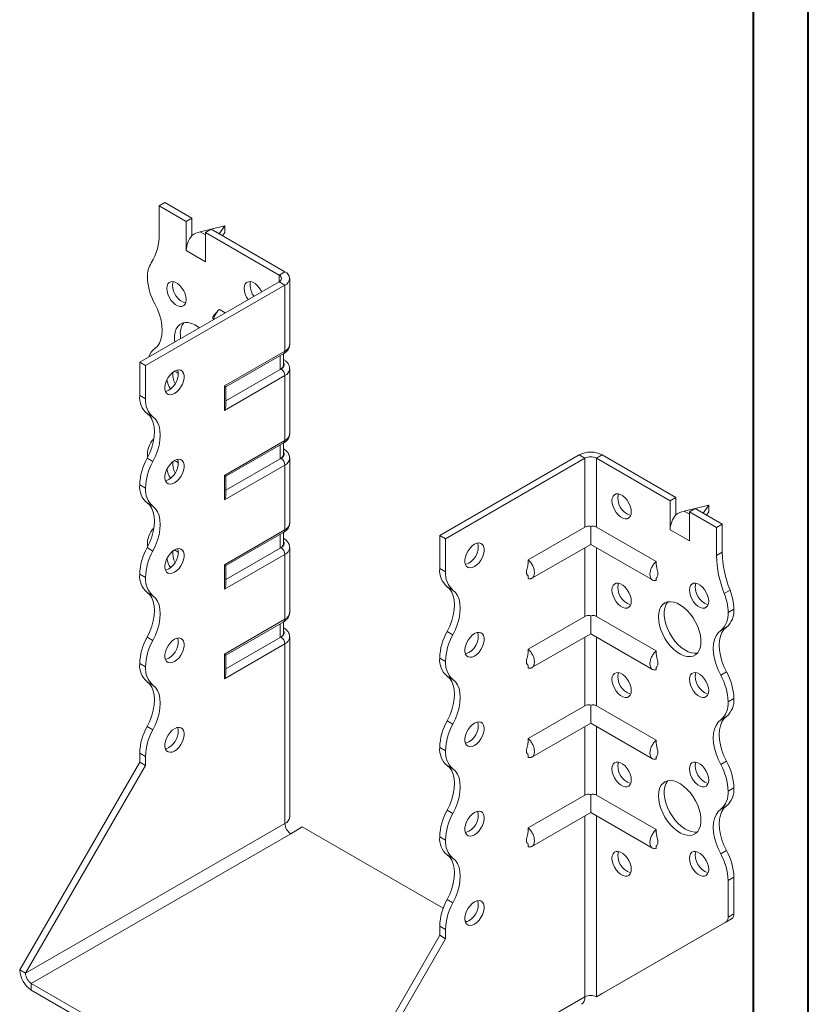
# Model space of a CAD drawing. Header units: millimetres. Extents: x 0 to 210, y 0 to 297.
# Tile 3 of 4: x 138 to 210, y 59 to 149. Entities that reach past the tile are written whole.
import ezdxf

# ---------------------------------------------------------------- set-up
doc = ezdxf.new("R2010")
doc.units = ezdxf.units.MM

msp = doc.modelspace()

# ---------------------------------------------------------------- linework, layer by layer
at = {"color": 7, "linetype": 'Continuous', "lineweight": 40}
for p, q in [((210.079, 0.215), (210.079, 297.215)), ((205.079, 5.215), (205.079, 292.215))]:
    msp.add_line(p, q, dxfattribs=at)
at = {"color": 7, "linetype": 'Continuous', "lineweight": 15}
for p, q in [((150.783, 131.712), (151.313, 132.018)), ((150.783, 131.712), (150.783, 129.148)), ((153.258, 130.283), (150.783, 131.712)), ((153.788, 130.589), (151.313, 132.018)), ((153.788, 130.589), (153.258, 130.283)), ((153.788, 128.996), (153.788, 130.589)), ((153.258, 127.629), (153.258, 130.283)), ((156.793, 129.875), (154.539, 129.339)), ((155.025, 129.263), (155.556, 129.569)), ((162.273, 125.691), (155.556, 129.569)), ((156.278, 129.152), (156.793, 129.875)), ((156.793, 129.875), (156.793, 129.262)), ((154.539, 129.339), (155.025, 129.058)), ((155.025, 126.609), (155.025, 129.263)), ((161.743, 125.385), (155.025, 129.263)), ((156.793, 129.262), (156.587, 128.973)), ((153.258, 127.629), (155.025, 126.609)), ((161.743, 125.385), (162.273, 125.691)), ((161.743, 125.385), (161.743, 124.772)), ((162.713, 119.057), (162.713, 125.079)), ((149.015, 117.425), (161.743, 124.772)), ((149.545, 117.119), (162.273, 124.466)), ((161.743, 124.772), (162.273, 124.466)), ((162.273, 118.444), (162.273, 124.466)), ((156.834, 121.938), (156.298, 122.247)), ((156.747, 115.254), (162.273, 118.444)), ((156.894, 115.17), (162.17, 118.215)), ((161.854, 116.773), (161.854, 118.033)), ((162.147, 117.181), (162.147, 118.202)), ((149.545, 117.119), (149.015, 117.425)), ((149.015, 114.383), (149.015, 117.425)), ((149.545, 114.077), (149.545, 117.119)), ((162.17, 117.652), (162.147, 117.666)), ((162.17, 117.652), (162.147, 117.663)), ((162.273, 116.199), (156.747, 113.009)), ((161.854, 116.773), (156.894, 113.91)), ((161.92, 116.811), (161.854, 116.773)), ((162.273, 110.279), (162.273, 116.199)), ((162.713, 110.891), (162.713, 116.811)), ((156.747, 113.009), (156.747, 115.254)), ((156.894, 113.501), (156.894, 115.17)), ((149.015, 114.383), (149.545, 114.077)), ((150.221, 112.426), (149.69, 112.732)), ((156.747, 107.089), (162.273, 110.279)), ((156.894, 107.004), (162.17, 110.05)), ((161.854, 108.608), (161.854, 109.867)), ((162.147, 109.016), (162.147, 110.037)), ((149.722, 108.849), (149.725, 108.714)), ((162.17, 109.487), (162.147, 109.5)), ((162.17, 109.487), (162.147, 109.498)), ((176.415, 101.607), (189.143, 108.954)), ((189.674, 108.648), (189.143, 108.954)), ((190.734, 108.648), (191.265, 108.954)), ((191.265, 108.954), (197.982, 105.077)), ((149.69, 108.649), (150.221, 108.343)), ((162.273, 108.033), (156.747, 104.843)), ((161.854, 108.608), (156.894, 105.744)), ((161.92, 108.646), (161.854, 108.608)), ((162.273, 102.113), (162.273, 108.033)), ((162.713, 102.726), (162.713, 108.646)), ((176.946, 101.301), (189.674, 108.648)), ((189.674, 108.648), (189.674, 102.368)), ((190.734, 102.368), (190.734, 108.648)), ((190.734, 108.648), (197.452, 104.77)), ((156.747, 104.843), (156.747, 107.089)), ((149.545, 105.911), (149.015, 106.218)), ((149.015, 106.217), (149.015, 106.218)), ((149.015, 106.217), (149.545, 105.911)), ((156.894, 105.336), (156.894, 107.004)), ((149.545, 105.911), (149.545, 105.911)), ((150.22, 104.26), (149.69, 104.566)), ((197.982, 105.077), (197.452, 104.77)), ((197.452, 102.117), (197.452, 104.77)), ((197.982, 103.484), (197.982, 105.077)), ((200.987, 104.362), (198.733, 103.826)), ((200.472, 103.639), (200.987, 104.362)), ((200.987, 104.362), (200.987, 103.75)), ((198.733, 103.826), (199.22, 103.546)), ((199.22, 103.75), (199.75, 104.056)), ((199.22, 101.096), (199.22, 103.75)), ((199.22, 103.75), (201.694, 102.321)), ((199.75, 104.056), (202.225, 102.627)), ((200.987, 103.75), (200.781, 103.461)), ((201.694, 102.321), (202.225, 102.627)), ((202.225, 102.627), (202.225, 100.063)), ((156.747, 98.923), (162.273, 102.113)), ((156.894, 98.839), (162.17, 101.885)), ((161.854, 100.442), (161.854, 101.702)), ((162.147, 100.85), (162.147, 101.871)), ((189.674, 102.368), (184.501, 99.382)), ((190.204, 102.422), (190.204, 100.785)), ((190.734, 102.368), (196.179, 99.225)), ((197.452, 102.117), (199.22, 101.096)), ((201.694, 102.321), (201.694, 99.757)), ((162.17, 101.321), (162.147, 101.335)), ((162.17, 101.321), (162.147, 101.333)), ((176.415, 101.607), (176.946, 101.301)), ((176.415, 98.565), (176.415, 101.607)), ((176.946, 98.259), (176.946, 101.301)), ((184.839, 97.687), (190.204, 100.785)), ((190.204, 100.785), (195.841, 97.53)), ((149.69, 100.483), (150.221, 100.177)), ((149.722, 100.683), (149.722, 100.544)), ((162.273, 99.868), (156.747, 96.678)), ((161.854, 100.442), (156.894, 97.579)), ((161.92, 100.48), (161.854, 100.442)), ((162.273, 93.948), (162.273, 99.868)), ((162.713, 94.56), (162.713, 100.48)), ((189.674, 100.478), (189.674, 94.202)), ((190.734, 94.202), (190.734, 100.478)), ((201.694, 99.757), (202.225, 100.063)), ((149.545, 97.746), (149.015, 98.052)), ((149.015, 98.052), (149.545, 97.746)), ((149.015, 98.052), (149.015, 98.052)), ((156.747, 96.678), (156.747, 98.923)), ((156.894, 97.171), (156.894, 98.839)), ((176.415, 98.565), (176.946, 98.259)), ((149.545, 97.746), (149.545, 97.746)), ((184.501, 97.874), (184.501, 97.654)), ((196.179, 97.712), (196.179, 97.496)), ((150.22, 96.095), (149.69, 96.401)), ((177.621, 96.608), (177.091, 96.914)), ((202.402, 96.294), (202.932, 96.6)), ((202.755, 94.564), (203.285, 94.87)), ((156.747, 90.758), (162.273, 93.948)), ((156.894, 90.673), (162.17, 93.719)), ((162.147, 92.685), (162.147, 93.706)), ((189.674, 94.202), (184.501, 91.216)), ((190.204, 94.257), (190.204, 92.619)), ((190.734, 94.202), (196.179, 91.059)), ((161.854, 92.277), (161.854, 93.537)), ((162.17, 93.156), (162.147, 93.169)), ((162.17, 93.156), (162.147, 93.167)), ((177.091, 92.831), (177.621, 92.525)), ((202.61, 93.219), (202.08, 92.913)), ((149.69, 92.318), (150.221, 92.012)), ((152.516, 92.169), (152.486, 92.222)), ((161.854, 92.277), (156.894, 89.413)), ((161.92, 92.315), (161.854, 92.277)), ((162.713, 75.882), (162.713, 92.315)), ((184.839, 89.522), (190.204, 92.619)), ((189.674, 92.313), (189.674, 86.037)), ((190.204, 92.619), (195.841, 89.365)), ((190.734, 86.037), (190.734, 92.313)), ((162.273, 91.703), (156.747, 88.512)), ((162.273, 75.27), (162.273, 91.703)), ((156.747, 88.512), (156.747, 90.758)), ((156.894, 89.005), (156.894, 90.673)), ((176.946, 90.093), (176.415, 90.4)), ((176.415, 90.399), (176.415, 90.4)), ((176.415, 90.399), (176.946, 90.093)), ((176.946, 90.093), (176.946, 90.093)), ((149.545, 89.581), (149.015, 89.887)), ((149.015, 89.886), (149.015, 89.887)), ((149.015, 89.886), (149.545, 89.58)), ((149.545, 89.58), (149.545, 89.581)), ((184.501, 89.708), (184.501, 89.488)), ((196.179, 89.546), (196.179, 89.331)), ((202.08, 88.829), (202.61, 89.136)), ((150.22, 87.929), (149.69, 88.236)), ((177.621, 88.442), (177.09, 88.749)), ((203.285, 86.705), (202.755, 86.399)), ((202.755, 86.399), (203.285, 86.705)), ((202.755, 86.399), (202.755, 86.399)), ((203.285, 86.705), (203.285, 86.705)), ((189.674, 86.037), (184.501, 83.051)), ((190.204, 86.091), (190.204, 84.454)), ((190.734, 86.037), (196.179, 82.894)), ((177.091, 84.665), (177.621, 84.359)), ((202.61, 85.053), (202.08, 84.747)), ((149.69, 84.152), (150.22, 83.846)), ((184.839, 81.357), (190.204, 84.454)), ((189.674, 84.148), (189.674, 77.872)), ((190.204, 84.454), (195.841, 81.199)), ((190.734, 77.872), (190.734, 84.148)), ((176.946, 81.928), (176.415, 82.234)), ((176.415, 82.234), (176.946, 81.928)), ((176.415, 82.234), (176.415, 82.234)), ((176.946, 81.928), (176.946, 81.928)), ((149.545, 81.416), (149.015, 81.722)), ((149.015, 80.885), (149.015, 81.722)), ((149.545, 80.578), (149.545, 81.416)), ((184.501, 81.543), (184.501, 81.323)), ((196.179, 81.381), (196.179, 81.166)), ((202.08, 80.664), (202.61, 80.971)), ((138.055, 61.901), (149.015, 80.885)), ((138.585, 61.595), (149.545, 80.578)), ((149.545, 80.578), (149.015, 80.885)), ((177.621, 80.277), (177.09, 80.583)), ((203.285, 78.539), (202.755, 78.233)), ((202.755, 78.233), (203.285, 78.539)), ((203.285, 78.539), (203.285, 78.539)), ((189.674, 77.872), (184.501, 74.886)), ((190.204, 77.926), (190.204, 76.288)), ((190.734, 77.872), (196.179, 74.728)), ((202.755, 78.233), (202.755, 78.233)), ((177.091, 76.5), (177.621, 76.194)), ((202.61, 76.888), (202.08, 76.582)), ((184.839, 73.191), (190.204, 76.288)), ((189.674, 75.982), (189.674, 59.452)), ((190.204, 76.288), (195.841, 73.034)), ((190.734, 59.452), (190.734, 75.982)), ((162.273, 75.27), (138.585, 61.595)), ((162.804, 74.351), (163.864, 74.963)), ((176.731, 67.535), (163.864, 74.963)), ((139.116, 60.676), (162.804, 74.351)), ((176.946, 73.763), (176.415, 74.069)), ((176.415, 74.068), (176.415, 74.069)), ((176.415, 74.068), (176.946, 73.762)), ((176.946, 73.762), (176.946, 73.763)), ((184.501, 73.378), (184.501, 73.157)), ((196.179, 73.215), (196.179, 73)), ((177.621, 72.112), (177.09, 72.418)), ((202.08, 72.499), (202.61, 72.805)), ((203.285, 70.375), (202.755, 70.069)), ((203.285, 70.375), (203.285, 67.038)), ((202.755, 70.069), (202.755, 66.732)), ((177.09, 68.334), (177.621, 68.028)), ((191.265, 59.758), (203.078, 66.58)), ((203.078, 66.58), (202.548, 66.274)), ((202.755, 66.732), (203.285, 67.038)), ((176.946, 65.598), (176.415, 65.904)), ((176.415, 65.067), (176.415, 65.904)), ((178.865, 66.304), (178.737, 66.378)), ((190.734, 59.452), (202.548, 66.274)), ((165.455, 46.083), (176.415, 65.067)), ((176.415, 65.067), (176.946, 64.76)), ((176.946, 64.76), (176.946, 65.598)), ((165.986, 45.777), (176.946, 64.76)), ((138.585, 61.595), (138.055, 61.901)), ((139.116, 60.676), (164.925, 45.777)), ((139.116, 60.676), (139.116, 60.064)), ((139.116, 60.064), (164.925, 45.164)), ((165.986, 45.777), (189.674, 59.452)), ((189.674, 59.452), (189.674, 59.452)), ((190.734, 59.452), (191.265, 59.758))]:
    msp.add_line(p, q, dxfattribs=at)
at = {"color": 7, "linetype": 'Continuous', "lineweight": 15, "flags": 128}
for points in [[(153.258, 123.138), (153.232, 123.398), (153.156, 123.671), (153.035, 123.944), (152.876, 124.199), (152.687, 124.422), (152.48, 124.6), (152.267, 124.723), (152.06, 124.784), (151.872, 124.779), (151.712, 124.707), (151.591, 124.575), (151.516, 124.388), (151.49, 124.159), (151.516, 123.9), (151.591, 123.626), (151.712, 123.354), (151.872, 123.099), (152.06, 122.875), (152.267, 122.697), (152.48, 122.574), (152.687, 122.513), (152.876, 122.519), (153.035, 122.59), (153.156, 122.723), (153.232, 122.909), (153.258, 123.138)], [(152.073, 124.782), (152.046, 124.695), (152.02, 124.465)], [(160.152, 123.854), (160.106, 123.944), (159.947, 124.199), (159.758, 124.423), (159.551, 124.601), (159.338, 124.724), (159.131, 124.785), (158.943, 124.779), (158.783, 124.708), (158.662, 124.575), (158.587, 124.389), (158.561, 124.16), (158.587, 123.9), (158.662, 123.627), (158.783, 123.354), (158.914, 123.139)], [(159.144, 124.783), (159.117, 124.695), (159.091, 124.466)], [(150.397, 118.665), (150.633, 118.883), (150.823, 119.163), (150.96, 119.501), (151.044, 119.888), (151.073, 120.317), (151.044, 120.779), (150.961, 121.263), (150.823, 121.76), (150.633, 122.258), (150.397, 122.748)], [(154.466, 120.572), (154.376, 120.639), (154.063, 120.834), (153.753, 120.97), (153.452, 121.043), (153.169, 121.051), (152.912, 120.995), (152.686, 120.875), (152.498, 120.694), (152.353, 120.458), (152.253, 120.173), (152.203, 119.845), (152.203, 119.484), (152.224, 119.277)], [(152.727, 119.974), (152.752, 119.599), (152.755, 119.584)], [(152.197, 116.608), (151.985, 116.456), (151.786, 116.254), (151.611, 116.013), (151.47, 115.747), (151.371, 115.472), (151.32, 115.204), (151.32, 114.958), (151.371, 114.748), (151.47, 114.588), (151.611, 114.485), (151.786, 114.446), (151.985, 114.474), (152.197, 114.567), (152.409, 114.718), (152.608, 114.921), (152.783, 115.162), (152.924, 115.427), (153.023, 115.702), (153.074, 115.971), (153.074, 116.217), (153.023, 116.426), (152.924, 116.587), (152.783, 116.69), (152.608, 116.728), (152.409, 116.7), (152.197, 116.608)], [(156.747, 115.254), (156.803, 115.222), (156.847, 115.197), (156.877, 115.179), (156.892, 115.171), (156.894, 115.17)], [(151.667, 114.873), (151.455, 114.78), (151.366, 114.76)], [(149.69, 112.732), (149.926, 112.514), (150.115, 112.234), (150.253, 111.896), (150.337, 111.509), (150.366, 111.08), (150.337, 110.618), (150.253, 110.134), (150.115, 109.637), (149.926, 109.139), (149.69, 108.649)], [(150.221, 108.343), (150.457, 108.833), (150.646, 109.331), (150.784, 109.828), (150.868, 110.312), (150.896, 110.774), (150.868, 111.203), (150.784, 111.59), (150.646, 111.928), (150.457, 112.208), (150.221, 112.426)], [(152.197, 108.443), (151.985, 108.291), (151.786, 108.089), (151.611, 107.848), (151.47, 107.582), (151.371, 107.307), (151.32, 107.038), (151.32, 106.792), (151.371, 106.583), (151.47, 106.422), (151.611, 106.32), (151.786, 106.281), (151.985, 106.309), (152.197, 106.401), (152.409, 106.553), (152.608, 106.755), (152.783, 106.996), (152.924, 107.262), (153.023, 107.537), (153.074, 107.805), (153.074, 108.051), (153.023, 108.261), (152.924, 108.422), (152.783, 108.524), (152.608, 108.563), (152.409, 108.535), (152.197, 108.443)], [(151.667, 106.707), (151.455, 106.615), (151.366, 106.595)], [(192.149, 104.77), (192.174, 104.999), (192.25, 105.186), (192.371, 105.318), (192.53, 105.389), (192.719, 105.395), (192.926, 105.334), (193.139, 105.211), (193.346, 105.033), (193.535, 104.81), (193.694, 104.555), (193.815, 104.282), (193.891, 104.008), (193.916, 103.749), (193.891, 103.52), (193.815, 103.333), (193.694, 103.201), (193.535, 103.13), (193.346, 103.124), (193.139, 103.185), (192.926, 103.308), (192.719, 103.486), (192.53, 103.709), (192.371, 103.965), (192.25, 104.237), (192.174, 104.511), (192.149, 104.77)], [(149.69, 104.566), (149.926, 104.349), (150.115, 104.069), (150.253, 103.731), (150.337, 103.344), (150.366, 102.915), (150.337, 102.453), (150.253, 101.969), (150.115, 101.472), (149.926, 100.973), (149.69, 100.483)], [(150.221, 100.177), (150.457, 100.667), (150.646, 101.166), (150.784, 101.663), (150.868, 102.147), (150.896, 102.609), (150.868, 103.038), (150.784, 103.425), (150.646, 103.763), (150.457, 104.043), (150.22, 104.26)], [(179.597, 100.79), (179.386, 100.638), (179.187, 100.436), (179.011, 100.195), (178.87, 99.929), (178.771, 99.654), (178.72, 99.386), (178.72, 99.14), (178.771, 98.93), (178.87, 98.77), (179.011, 98.667), (179.187, 98.629), (179.386, 98.656), (179.597, 98.749), (179.809, 98.9), (180.008, 99.103), (180.183, 99.344), (180.325, 99.61), (180.424, 99.885), (180.475, 100.153), (180.475, 100.399), (180.424, 100.608), (180.325, 100.769), (180.183, 100.872), (180.008, 100.91), (179.809, 100.883), (179.597, 100.79)], [(152.197, 100.277), (151.985, 100.125), (151.786, 99.923), (151.611, 99.682), (151.47, 99.416), (151.371, 99.141), (151.32, 98.873), (151.32, 98.627), (151.371, 98.417), (151.47, 98.257), (151.611, 98.154), (151.786, 98.116), (151.985, 98.143), (152.197, 98.236), (152.409, 98.388), (152.608, 98.59), (152.783, 98.831), (152.924, 99.097), (153.023, 99.372), (153.074, 99.64), (153.074, 99.886), (153.023, 100.096), (152.924, 100.256), (152.783, 100.359), (152.608, 100.397), (152.409, 100.37), (152.197, 100.277)], [(151.667, 98.542), (151.455, 98.45), (151.366, 98.429)], [(192.149, 96.604), (192.174, 96.834), (192.25, 97.02), (192.371, 97.153), (192.53, 97.224), (192.719, 97.23), (192.926, 97.169), (193.139, 97.046), (193.346, 96.868), (193.535, 96.644), (193.694, 96.389), (193.815, 96.117), (193.891, 95.843), (193.916, 95.584), (193.891, 95.355), (193.815, 95.168), (193.694, 95.035), (193.535, 94.964), (193.346, 94.959), (193.139, 95.019), (192.926, 95.142), (192.719, 95.321), (192.53, 95.544), (192.371, 95.799), (192.25, 96.072), (192.174, 96.345), (192.149, 96.604)], [(199.22, 96.605), (199.245, 96.835), (199.321, 97.021), (199.442, 97.154), (199.601, 97.225), (199.79, 97.23), (199.997, 97.17), (200.21, 97.047), (200.417, 96.868), (200.606, 96.645), (200.765, 96.39), (200.886, 96.117), (200.962, 95.844), (200.987, 95.585), (200.962, 95.355), (200.886, 95.169), (200.765, 95.036), (200.606, 94.965), (200.417, 94.96), (200.21, 95.02), (199.997, 95.143), (199.79, 95.321), (199.601, 95.545), (199.442, 95.8), (199.321, 96.072), (199.245, 96.346), (199.22, 96.605)], [(149.69, 96.401), (149.926, 96.184), (150.115, 95.903), (150.253, 95.566), (150.337, 95.179), (150.366, 94.749), (150.337, 94.288), (150.253, 93.803), (150.115, 93.307), (149.926, 92.808), (149.69, 92.318)], [(177.091, 92.831), (177.327, 93.321), (177.516, 93.819), (177.654, 94.316), (177.738, 94.801), (177.766, 95.262), (177.738, 95.691), (177.654, 96.079), (177.516, 96.416), (177.327, 96.696), (177.091, 96.914)], [(177.621, 92.525), (177.857, 93.015), (178.046, 93.513), (178.184, 94.01), (178.268, 94.494), (178.296, 94.956), (178.268, 95.385), (178.184, 95.772), (178.046, 96.11), (177.857, 96.39), (177.621, 96.608)], [(150.221, 92.012), (150.457, 92.502), (150.646, 93), (150.784, 93.497), (150.868, 93.982), (150.896, 94.443), (150.868, 94.872), (150.784, 95.26), (150.646, 95.597), (150.457, 95.878), (150.22, 96.095)], [(196.391, 94.155), (196.416, 94.501), (196.491, 94.809), (196.614, 95.07), (196.781, 95.279), (196.989, 95.43), (197.231, 95.518), (197.502, 95.543), (197.795, 95.502), (198.101, 95.397), (198.414, 95.231), (198.725, 95.008), (199.025, 94.734), (199.308, 94.416), (199.566, 94.062), (199.791, 93.681), (199.979, 93.284), (200.125, 92.88), (200.224, 92.48), (200.274, 92.094), (200.274, 91.733), (200.224, 91.405), (200.125, 91.12), (199.979, 90.884), (199.791, 90.703), (199.566, 90.583), (199.308, 90.527), (199.025, 90.535), (198.725, 90.608), (198.414, 90.744), (198.101, 90.939), (197.795, 91.188), (197.502, 91.485), (197.231, 91.822), (196.989, 92.191), (196.781, 92.581), (196.614, 92.983), (196.491, 93.386), (196.416, 93.781), (196.391, 94.155)], [(197.252, 95.523), (197.223, 95.488), (197.077, 95.252), (196.978, 94.966), (196.928, 94.638), (196.928, 94.277), (196.978, 93.891), (197.077, 93.491), (197.223, 93.087), (197.411, 92.69), (197.636, 92.309), (197.894, 91.955), (198.176, 91.637), (198.477, 91.363), (198.788, 91.14), (199.1, 90.974), (199.407, 90.87), (199.7, 90.829), (199.95, 90.849)], [(179.597, 92.625), (179.386, 92.473), (179.187, 92.271), (179.011, 92.03), (178.87, 91.764), (178.771, 91.489), (178.72, 91.22), (178.72, 90.974), (178.771, 90.765), (178.87, 90.604), (179.011, 90.502), (179.187, 90.463), (179.386, 90.491), (179.597, 90.583), (179.809, 90.735), (180.008, 90.937), (180.183, 91.178), (180.325, 91.444), (180.424, 91.719), (180.475, 91.987), (180.475, 92.234), (180.424, 92.443), (180.325, 92.604), (180.183, 92.706), (180.008, 92.745), (179.809, 92.717), (179.597, 92.625)], [(202.08, 88.829), (201.844, 89.319), (201.655, 89.818), (201.517, 90.315), (201.433, 90.799), (201.405, 91.261), (201.433, 91.69), (201.517, 92.077), (201.655, 92.415), (201.844, 92.695), (202.08, 92.913)], [(202.61, 93.219), (202.374, 93.001), (202.185, 92.721), (202.047, 92.384), (201.963, 91.996), (201.935, 91.567), (201.963, 91.105), (202.047, 90.621), (202.185, 90.124), (202.374, 89.626), (202.61, 89.136)], [(152.197, 92.112), (151.985, 91.96), (151.786, 91.758), (151.611, 91.517), (151.47, 91.251), (151.371, 90.976), (151.32, 90.708), (151.32, 90.462), (151.371, 90.252), (151.47, 90.091), (151.611, 89.989), (151.786, 89.95), (151.985, 89.978), (152.197, 90.07), (152.409, 90.222), (152.608, 90.424), (152.783, 90.665), (152.924, 90.931), (153.023, 91.206), (153.074, 91.475), (153.074, 91.721), (153.023, 91.93), (152.924, 92.091), (152.783, 92.193), (152.608, 92.232), (152.409, 92.204), (152.197, 92.112)], [(151.667, 90.377), (151.455, 90.284), (151.366, 90.264)], [(192.149, 88.439), (192.174, 88.669), (192.25, 88.855), (192.371, 88.988), (192.53, 89.059), (192.719, 89.064), (192.926, 89.004), (193.139, 88.881), (193.346, 88.702), (193.535, 88.479), (193.694, 88.224), (193.815, 87.951), (193.891, 87.678), (193.916, 87.419), (193.891, 87.189), (193.815, 87.003), (193.694, 86.87), (193.535, 86.799), (193.346, 86.794), (193.139, 86.854), (192.926, 86.977), (192.719, 87.155), (192.53, 87.379), (192.371, 87.634), (192.25, 87.906), (192.174, 88.18), (192.149, 88.439)], [(199.22, 88.44), (199.245, 88.669), (199.321, 88.856), (199.442, 88.988), (199.601, 89.059), (199.79, 89.065), (199.997, 89.004), (200.21, 88.881), (200.417, 88.703), (200.606, 88.48), (200.765, 88.224), (200.886, 87.952), (200.962, 87.678), (200.987, 87.419), (200.962, 87.19), (200.886, 87.003), (200.765, 86.871), (200.606, 86.8), (200.417, 86.794), (200.21, 86.855), (199.997, 86.978), (199.79, 87.156), (199.601, 87.379), (199.442, 87.635), (199.321, 87.907), (199.245, 88.181), (199.22, 88.44)], [(149.69, 88.236), (149.926, 88.018), (150.115, 87.738), (150.253, 87.4), (150.337, 87.013), (150.366, 86.584), (150.337, 86.122), (150.253, 85.638), (150.115, 85.141), (149.926, 84.642), (149.69, 84.152)], [(177.091, 84.665), (177.327, 85.155), (177.516, 85.654), (177.654, 86.151), (177.738, 86.635), (177.766, 87.097), (177.738, 87.526), (177.654, 87.913), (177.516, 88.251), (177.327, 88.531), (177.09, 88.749)], [(177.621, 84.359), (177.857, 84.849), (178.046, 85.348), (178.184, 85.845), (178.268, 86.329), (178.296, 86.791), (178.268, 87.22), (178.184, 87.607), (178.046, 87.945), (177.857, 88.225), (177.621, 88.442)], [(150.22, 83.846), (150.457, 84.336), (150.646, 84.835), (150.784, 85.332), (150.868, 85.816), (150.896, 86.278), (150.868, 86.707), (150.784, 87.094), (150.646, 87.432), (150.457, 87.712), (150.22, 87.929)], [(179.597, 84.459), (179.386, 84.307), (179.187, 84.105), (179.011, 83.864), (178.87, 83.598), (178.771, 83.323), (178.72, 83.055), (178.72, 82.809), (178.771, 82.6), (178.87, 82.439), (179.011, 82.336), (179.187, 82.298), (179.386, 82.325), (179.597, 82.418), (179.809, 82.57), (180.008, 82.772), (180.183, 83.013), (180.325, 83.279), (180.424, 83.554), (180.475, 83.822), (180.475, 84.068), (180.424, 84.278), (180.325, 84.438), (180.183, 84.541), (180.008, 84.579), (179.809, 84.552), (179.597, 84.459)], [(202.08, 80.664), (201.844, 81.154), (201.655, 81.653), (201.517, 82.15), (201.433, 82.634), (201.405, 83.096), (201.433, 83.525), (201.517, 83.912), (201.655, 84.25), (201.844, 84.53), (202.08, 84.747)], [(202.61, 85.053), (202.374, 84.836), (202.185, 84.556), (202.047, 84.218), (201.963, 83.831), (201.935, 83.402), (201.963, 82.94), (202.047, 82.456), (202.185, 81.959), (202.374, 81.46), (202.61, 80.971)], [(152.197, 83.946), (151.985, 83.795), (151.786, 83.592), (151.611, 83.351), (151.47, 83.086), (151.371, 82.811), (151.32, 82.542), (151.32, 82.296), (151.371, 82.087), (151.47, 81.926), (151.611, 81.823), (151.786, 81.785), (151.985, 81.813), (152.197, 81.905), (152.409, 82.057), (152.608, 82.259), (152.783, 82.5), (152.924, 82.766), (153.023, 83.041), (153.074, 83.309), (153.074, 83.555), (153.023, 83.765), (152.924, 83.925), (152.783, 84.028), (152.608, 84.067), (152.409, 84.039), (152.197, 83.946)], [(151.667, 82.211), (151.455, 82.119), (151.366, 82.098)], [(177.091, 76.5), (177.327, 76.99), (177.516, 77.489), (177.654, 77.986), (177.738, 78.47), (177.766, 78.932), (177.738, 79.361), (177.654, 79.748), (177.516, 80.085), (177.327, 80.366), (177.09, 80.583)], [(177.621, 76.194), (177.857, 76.684), (178.046, 77.183), (178.184, 77.679), (178.268, 78.164), (178.296, 78.625), (178.268, 79.054), (178.184, 79.442), (178.046, 79.779), (177.857, 80.06), (177.621, 80.277)], [(192.149, 80.274), (192.174, 80.503), (192.25, 80.69), (192.371, 80.822), (192.53, 80.893), (192.719, 80.899), (192.926, 80.838), (193.139, 80.715), (193.346, 80.537), (193.535, 80.314), (193.694, 80.058), (193.815, 79.786), (193.891, 79.512), (193.916, 79.253), (193.891, 79.024), (193.815, 78.837), (193.694, 78.705), (193.535, 78.634), (193.346, 78.628), (193.139, 78.689), (192.926, 78.812), (192.719, 78.99), (192.53, 79.213), (192.371, 79.469), (192.25, 79.741), (192.174, 80.015), (192.149, 80.274)], [(199.22, 80.274), (199.245, 80.504), (199.321, 80.69), (199.442, 80.823), (199.601, 80.894), (199.79, 80.899), (199.997, 80.839), (200.21, 80.716), (200.417, 80.537), (200.606, 80.314), (200.765, 80.059), (200.886, 79.787), (200.962, 79.513), (200.987, 79.254), (200.962, 79.024), (200.886, 78.838), (200.765, 78.705), (200.606, 78.634), (200.417, 78.629), (200.21, 78.689), (199.997, 78.812), (199.79, 78.991), (199.601, 79.214), (199.442, 79.469), (199.321, 79.742), (199.245, 80.015), (199.22, 80.274)], [(196.391, 77.824), (196.416, 78.17), (196.491, 78.478), (196.614, 78.739), (196.781, 78.948), (196.989, 79.099), (197.231, 79.188), (197.502, 79.212), (197.795, 79.171), (198.101, 79.066), (198.414, 78.9), (198.725, 78.677), (199.025, 78.403), (199.308, 78.085), (199.566, 77.731), (199.791, 77.351), (199.979, 76.953), (200.125, 76.549), (200.224, 76.149), (200.274, 75.764), (200.274, 75.402), (200.224, 75.075), (200.125, 74.789), (199.979, 74.553), (199.791, 74.373), (199.566, 74.253), (199.308, 74.196), (199.025, 74.204), (198.725, 74.277), (198.414, 74.413), (198.101, 74.608), (197.795, 74.857), (197.502, 75.154), (197.231, 75.492), (196.989, 75.86), (196.781, 76.25), (196.614, 76.652), (196.491, 77.056), (196.416, 77.45), (196.391, 77.824)], [(197.252, 79.192), (197.223, 79.157), (197.077, 78.921), (196.978, 78.635), (196.928, 78.308), (196.928, 77.946), (196.978, 77.561), (197.077, 77.161), (197.223, 76.757), (197.411, 76.359), (197.636, 75.979), (197.894, 75.625), (198.176, 75.307), (198.477, 75.032), (198.788, 74.81), (199.1, 74.644), (199.407, 74.539), (199.7, 74.498), (199.95, 74.518)], [(202.08, 72.499), (201.844, 72.989), (201.655, 73.487), (201.517, 73.984), (201.433, 74.469), (201.405, 74.93), (201.433, 75.359), (201.517, 75.747), (201.655, 76.084), (201.844, 76.365), (202.08, 76.582)], [(202.61, 76.888), (202.374, 76.671), (202.185, 76.39), (202.047, 76.053), (201.963, 75.666), (201.935, 75.236), (201.963, 74.775), (202.047, 74.29), (202.185, 73.793), (202.374, 73.295), (202.61, 72.805)], [(179.597, 76.294), (179.386, 76.142), (179.187, 75.94), (179.011, 75.699), (178.87, 75.433), (178.771, 75.158), (178.72, 74.89), (178.72, 74.644), (178.771, 74.434), (178.87, 74.273), (179.011, 74.171), (179.187, 74.132), (179.386, 74.16), (179.597, 74.252), (179.809, 74.404), (180.008, 74.607), (180.183, 74.848), (180.325, 75.113), (180.424, 75.388), (180.475, 75.657), (180.475, 75.903), (180.424, 76.112), (180.325, 76.273), (180.183, 76.376), (180.008, 76.414), (179.809, 76.386), (179.597, 76.294)], [(177.09, 68.334), (177.327, 68.824), (177.516, 69.323), (177.654, 69.82), (177.738, 70.304), (177.766, 70.766), (177.738, 71.195), (177.654, 71.582), (177.516, 71.92), (177.327, 72.2), (177.09, 72.418)], [(177.621, 68.028), (177.857, 68.518), (178.046, 69.017), (178.184, 69.514), (178.268, 69.998), (178.296, 70.46), (178.268, 70.889), (178.184, 71.276), (178.046, 71.614), (177.857, 71.894), (177.621, 72.112)], [(192.149, 72.108), (192.174, 72.338), (192.25, 72.524), (192.371, 72.657), (192.53, 72.728), (192.719, 72.733), (192.926, 72.673), (193.139, 72.55), (193.346, 72.371), (193.535, 72.148), (193.694, 71.893), (193.815, 71.621), (193.891, 71.347), (193.916, 71.088), (193.891, 70.858), (193.815, 70.672), (193.694, 70.539), (193.535, 70.468), (193.346, 70.463), (193.139, 70.523), (192.926, 70.646), (192.719, 70.825), (192.53, 71.048), (192.371, 71.303), (192.25, 71.575), (192.174, 71.849), (192.149, 72.108)], [(199.22, 72.109), (199.245, 72.338), (199.321, 72.525), (199.442, 72.657), (199.601, 72.729), (199.79, 72.734), (199.997, 72.673), (200.21, 72.55), (200.417, 72.372), (200.606, 72.149), (200.765, 71.894), (200.886, 71.621), (200.962, 71.348), (200.987, 71.088), (200.962, 70.859), (200.886, 70.673), (200.765, 70.54), (200.606, 70.469), (200.417, 70.463), (200.21, 70.524), (199.997, 70.647), (199.79, 70.825), (199.601, 71.049), (199.442, 71.304), (199.321, 71.576), (199.245, 71.85), (199.22, 72.109)], [(179.597, 68.128), (179.386, 67.977), (179.187, 67.774), (179.011, 67.533), (178.87, 67.268), (178.771, 66.993), (178.72, 66.724), (178.72, 66.478), (178.771, 66.269), (178.87, 66.108), (179.011, 66.005), (179.187, 65.967), (179.386, 65.995), (179.597, 66.087), (179.809, 66.239), (180.008, 66.441), (180.183, 66.682), (180.325, 66.948), (180.424, 67.223), (180.475, 67.491), (180.475, 67.737), (180.424, 67.947), (180.325, 68.108), (180.183, 68.21), (180.008, 68.249), (179.809, 68.221), (179.597, 68.128)]]:
    msp.add_lwpolyline(points, dxfattribs=at)
at = {"color": 7, "linetype": 'Continuous', "lineweight": 15}
for centre, radius, start, end in [((146.179, 128.96), 4.608, 327.74846, 2.33871), ((155.558, 127.523), 2.302, 140.22793, 177.36071), ((152.023, 125.272), 2.303, 147.74162, 182.29833), ((155.031, 125.345), 5.312, 181.78232, 209.26309), ((161.627, 125.079), 0.327, 290.78342, 69.21658), ((162.041, 125.079), 0.655, 290.78342, 69.21658), ((153.78, 124.485), 1.76, 180.64357, 250.92003), ((160.971, 124.545), 1.881, 182.42332, 215.77349), ((154.3, 120.067), 1.576, 142.05773, 183.36815), ((161.962, 119.131), 0.754, 294.37466, 354.3052), ((151.337, 117.429), 1.553, 127.23476, 161.82827), ((162.028, 118.417), 0.246, 305.01333, 6.29885), ((161.646, 117.231), 0.503, 294.37466, 354.3052), ((161.77, 117.215), 0.431, 290.26685, 29.20572), ((150.77, 116.387), 1.76, 300.64393, 10.92493), ((153.68, 116.307), 1.652, 173.25759, 210.38554), ((151.807, 115.498), 1.155, 49.90894, 71.53493), ((161.506, 116.164), 0.768, 2.60548, 57.39452), ((161.976, 116.875), 0.739, 293.68385, 355.12306), ((153.441, 116.11), 1.961, 188.60423, 214.93508), ((150.968, 114.218), 1.96, 175.16429, 229.31203), ((151.499, 113.912), 1.96, 175.16429, 229.31203), ((161.962, 110.966), 0.754, 294.37466, 354.3052), ((151.725, 109.005), 2.009, 134.71765, 184.47723), ((162.028, 110.252), 0.246, 305.01333, 6.29885), ((161.646, 109.066), 0.503, 294.37466, 354.3052), ((161.77, 109.05), 0.431, 290.26685, 29.20572), ((190.204, 106.907), 2.306, 62.60967, 117.39033), ((154.324, 106.052), 5.312, 150.73691, 178.21768), ((154.854, 105.746), 5.312, 150.73691, 178.21768), ((150.77, 108.222), 1.76, 300.64393, 10.92493), ((153.68, 108.141), 1.652, 173.25759, 210.38554), ((151.807, 107.332), 1.155, 49.90894, 71.53493), ((161.506, 107.998), 0.768, 2.60548, 57.39452), ((161.976, 108.71), 0.739, 293.68385, 355.12306), ((190.204, 107.625), 1.153, 62.60967, 117.39033), ((153.441, 107.945), 1.961, 188.60423, 214.93508), ((150.967, 106.052), 1.959, 175.16254, 229.32327), ((151.497, 105.746), 1.959, 175.16254, 229.32327), ((194.347, 105.019), 1.658, 166.94965, 253.04497), ((199.752, 102.011), 2.302, 140.22793, 177.36071), ((161.962, 102.801), 0.754, 294.37466, 354.3052), ((151.725, 100.84), 2.009, 134.71765, 184.47723), ((162.028, 102.086), 0.246, 305.01333, 6.29885), ((161.646, 100.9), 0.503, 294.37466, 354.3052), ((161.77, 100.885), 0.431, 290.26685, 29.20572), ((178.283, 100.528), 1.658, 286.95489, 13.05048), ((154.324, 97.887), 5.312, 150.73691, 178.21768), ((154.854, 97.581), 5.312, 150.73691, 178.21768), ((150.77, 100.056), 1.76, 300.64393, 10.92493), ((153.68, 99.976), 1.652, 173.25759, 210.38554), ((151.807, 99.167), 1.155, 49.90894, 71.53493), ((161.506, 99.833), 0.768, 2.60548, 57.39452), ((161.976, 100.544), 0.739, 293.68385, 355.12306), ((211.981, 100.251), 9.758, 181.10398, 201.97437), ((153.441, 99.78), 1.961, 188.60423, 214.93508), ((211.451, 99.945), 9.758, 181.10398, 201.97437), ((150.967, 97.886), 1.959, 175.16254, 229.32327), ((178.369, 98.4), 1.96, 175.16429, 229.31203), ((178.899, 98.094), 1.96, 175.16429, 229.31203), ((151.497, 97.58), 1.959, 175.16254, 229.32327), ((194.347, 96.853), 1.658, 166.94965, 253.04497), ((201.418, 96.854), 1.658, 166.94965, 253.04497), ((197.875, 94.468), 4.881, 1.13517, 21.97152), ((198.405, 94.774), 4.881, 1.13517, 21.97152), ((161.962, 94.635), 0.754, 294.37466, 354.3052), ((200.802, 94.399), 1.96, 310.68797, 4.83571), ((201.332, 94.705), 1.96, 310.68797, 4.83571), ((162.028, 93.921), 0.246, 305.01333, 6.29885), ((161.646, 92.735), 0.503, 294.37466, 354.3052), ((161.77, 92.719), 0.431, 290.26685, 29.20572), ((181.725, 90.234), 5.312, 150.73691, 178.21768), ((178.283, 92.363), 1.658, 286.95489, 13.05048), ((154.324, 89.722), 5.312, 150.73691, 178.21768), ((154.854, 89.415), 5.312, 150.73691, 178.21768), ((150.77, 91.891), 1.76, 300.64393, 10.92493), ((161.506, 91.668), 0.768, 2.60548, 57.39452), ((161.976, 92.379), 0.739, 293.68385, 355.12306), ((182.255, 89.928), 5.312, 150.73691, 178.21768), ((178.367, 90.234), 1.959, 175.16254, 229.32327), ((178.897, 89.928), 1.959, 175.16254, 229.32327), ((150.967, 89.721), 1.959, 175.16254, 229.32327), ((151.497, 89.415), 1.959, 175.16254, 229.32327), ((194.347, 88.688), 1.658, 166.94965, 253.04497), ((201.418, 88.688), 1.658, 166.94965, 253.04497), ((197.98, 86.54), 5.308, 1.78273, 29.26742), ((197.449, 86.234), 5.308, 1.78273, 29.26742), ((200.802, 86.234), 1.96, 310.68797, 4.83571), ((201.332, 86.54), 1.96, 310.68797, 4.83571), ((181.725, 82.069), 5.312, 150.73691, 178.21768), ((178.283, 84.198), 1.658, 286.95489, 13.05048), ((154.321, 81.557), 5.308, 150.73258, 178.21727), ((154.851, 81.251), 5.308, 150.73258, 178.21727), ((150.77, 83.725), 1.76, 300.64393, 10.92493), ((182.255, 81.763), 5.312, 150.73691, 178.21768), ((178.367, 82.069), 1.959, 175.16254, 229.32327), ((178.897, 81.762), 1.959, 175.16254, 229.32327), ((197.976, 78.374), 5.312, 1.78232, 29.26309), ((194.347, 80.522), 1.658, 166.94965, 253.04497), ((201.418, 80.523), 1.658, 166.94965, 253.04497), ((197.446, 78.068), 5.312, 1.78232, 29.26309), ((201.334, 78.374), 1.959, 310.67673, 4.83746), ((200.803, 78.068), 1.959, 310.67673, 4.83746), ((181.725, 73.904), 5.312, 150.73691, 178.21768), ((161.962, 75.957), 0.754, 294.37466, 354.3052), ((182.255, 73.597), 5.312, 150.73691, 178.21768), ((178.283, 76.032), 1.658, 286.95489, 13.05048), ((163.425, 75.322), 1.153, 182.60548, 237.39452), ((178.367, 73.903), 1.959, 175.16254, 229.32327), ((178.897, 73.597), 1.959, 175.16254, 229.32327), ((194.347, 72.357), 1.658, 166.94965, 253.04497), ((201.418, 72.358), 1.658, 166.94965, 253.04497), ((197.449, 69.903), 5.308, 1.78273, 29.26742), ((197.98, 70.21), 5.308, 1.78273, 29.26742), ((181.721, 65.739), 5.308, 150.73258, 178.21727), ((182.252, 65.433), 5.308, 150.73258, 178.21727), ((178.283, 67.867), 1.658, 286.95489, 13.05048), ((202.254, 66.682), 0.503, 305.69804, 5.62038), ((202.785, 66.989), 0.503, 305.69804, 5.62038), ((140.358, 62.006), 2.305, 182.60548, 237.39452), ((139.737, 61.647), 1.153, 182.60548, 237.39452), ((188.939, 59.371), 0.739, 305.01333, 6.29885), ((190.204, 58.428), 1.153, 62.60967, 117.39033)]:
    msp.add_arc(centre, radius, start, end, dxfattribs=at)
for centre, major_axis, ratio, start_param, end_param in [((154.539, 128.114), (1.39, 0.796), 0.717477, 1.181016, 1.704614), ((156.394, 113.213), (0.354, 0.612), 0.577335, 4.71243, 5.497828), ((156.394, 107.293), (0.5, -0.289), 0.00007, 0.000041, 0.785439), ((156.394, 105.047), (0.354, 0.612), 0.577335, 4.71243, 5.497828), ((198.733, 102.601), (1.39, 0.796), 0.717477, 1.181016, 1.704614), ((156.394, 99.127), (0.5, -0.289), 0.00007, 0.000041, 0.785439), ((156.394, 96.882), (0.354, 0.612), 0.577335, 4.71243, 5.497828), ((156.394, 90.962), (0.5, -0.289), 0.00007, 0.000041, 0.785439), ((156.394, 88.717), (0.354, 0.612), 0.577335, 4.71243, 5.497828)]:
    msp.add_ellipse(centre, major_axis=major_axis, ratio=ratio, start_param=start_param, end_param=end_param, dxfattribs=at)
for points, knots in [([(156.151, 122.104), (156.112, 122.057), (156.02, 121.947), (155.88, 121.822), (155.776, 121.697), (155.729, 121.611), (155.709, 121.562), (155.699, 121.529), (155.693, 121.496), (155.69, 121.466), (155.692, 121.439), (155.696, 121.414), (155.703, 121.398), (155.709, 121.397), (155.711, 121.396)], [0, 0, 0, 0, 0.188459, 0.442396, 0.654057, 0.739658, 0.773076, 0.801841, 0.828617, 0.856601, 0.888626, 0.925867, 0.96442, 1, 1, 1, 1]), ([(156.298, 122.247), (156.242, 122.192), (156.104, 122.055), (155.923, 121.774), (155.799, 121.505), (155.778, 121.361), (155.772, 121.326)], [0, 0, 0, 0, 0.225912, 0.558443, 0.890983, 1, 1, 1, 1]), ([(162.17, 118.215), (162.217, 118.245), (162.336, 118.319), (162.494, 118.468), (162.624, 118.662), (162.702, 118.862), (162.705, 118.996), (162.706, 119.055)], [0, 0, 0, 0, 0.154393, 0.392063, 0.615134, 0.829334, 1, 1, 1, 1]), ([(162.706, 116.813), (162.708, 116.833), (162.717, 116.93), (162.669, 117.101), (162.568, 117.304), (162.411, 117.485), (162.269, 117.594), (162.181, 117.646), (162.17, 117.652)], [0, 0, 0, 0, 0.059628, 0.280501, 0.496235, 0.716704, 0.964497, 1, 1, 1, 1]), ([(162.17, 110.05), (162.217, 110.079), (162.336, 110.154), (162.494, 110.302), (162.624, 110.497), (162.702, 110.696), (162.705, 110.83), (162.706, 110.89)], [0, 0, 0, 0, 0.154393, 0.392063, 0.615134, 0.829334, 1, 1, 1, 1]), ([(162.706, 108.647), (162.708, 108.668), (162.717, 108.765), (162.669, 108.935), (162.568, 109.139), (162.411, 109.32), (162.269, 109.429), (162.181, 109.48), (162.17, 109.487)], [0, 0, 0, 0, 0.059628, 0.280501, 0.496235, 0.716704, 0.964497, 1, 1, 1, 1]), ([(162.17, 101.885), (162.217, 101.914), (162.336, 101.989), (162.494, 102.137), (162.624, 102.331), (162.702, 102.531), (162.705, 102.665), (162.706, 102.724)], [0, 0, 0, 0, 0.154393, 0.392063, 0.615134, 0.829334, 1, 1, 1, 1]), ([(190.204, 102.422), (190.158, 102.436), (190.109, 102.446), (190.014, 102.454), (189.967, 102.453), (189.829, 102.437), (189.745, 102.409), (189.674, 102.368)], [0, 0, 0, 0, 0.25, 0.25, 0.5, 0.5, 1, 1, 1, 1]), ([(190.734, 102.368), (190.699, 102.388), (190.66, 102.405), (190.577, 102.432), (190.533, 102.442), (190.441, 102.453), (190.394, 102.454), (190.299, 102.446), (190.25, 102.436), (190.204, 102.422)], [0, 0, 0, 0, 0.25, 0.25, 0.5, 0.5, 0.75, 0.75, 1, 1, 1, 1]), ([(162.706, 100.482), (162.708, 100.503), (162.717, 100.599), (162.669, 100.77), (162.568, 100.973), (162.411, 101.155), (162.269, 101.263), (162.181, 101.315), (162.17, 101.321)], [0, 0, 0, 0, 0.0596276, 0.2805015, 0.4962351, 0.7167045, 0.9644966, 1, 1, 1, 1]), ([(184.501, 99.178), (184.488, 99.061), (184.465, 98.862), (184.395, 98.622), (184.355, 98.444), (184.332, 98.292), (184.337, 98.161), (184.361, 98.072), (184.399, 97.992), (184.466, 97.928), (184.489, 97.882), (184.501, 97.857)], [0, 0, 0, 0, 0.1838453, 0.3127111, 0.3877655, 0.468607, 0.5610137, 0.6142418, 0.6754793, 0.8258992, 1, 1, 1, 1]), ([(184.501, 97.654), (184.541, 97.643), (184.581, 97.637), (184.658, 97.635), (184.695, 97.638), (184.764, 97.653), (184.796, 97.664), (184.856, 97.696), (184.885, 97.717), (184.935, 97.765), (184.957, 97.792), (184.997, 97.855), (185.013, 97.891), (185.04, 97.967), (185.05, 98.008), (185.063, 98.096), (185.067, 98.143), (185.067, 98.239), (185.063, 98.289), (185.05, 98.392), (185.04, 98.446), (185, 98.607), (184.961, 98.715), (184.859, 98.929), (184.799, 99.031), (184.694, 99.174), (184.658, 99.22), (184.581, 99.305), (184.541, 99.345), (184.501, 99.382)], [0, 0, 0, 0, 0.0625, 0.0625, 0.125, 0.125, 0.1875, 0.1875, 0.25, 0.25, 0.3125, 0.3125, 0.375, 0.375, 0.4375, 0.4375, 0.5, 0.5, 0.5625, 0.5625, 0.625, 0.625, 0.75, 0.75, 0.875, 0.875, 0.9375, 0.9375, 1, 1, 1, 1]), ([(196.179, 99.225), (196.139, 99.187), (196.099, 99.148), (196.023, 99.063), (195.986, 99.017), (195.917, 98.923), (195.885, 98.874), (195.824, 98.772), (195.796, 98.719), (195.745, 98.613), (195.723, 98.559), (195.684, 98.451), (195.667, 98.396), (195.64, 98.289), (195.63, 98.237), (195.617, 98.134), (195.613, 98.083), (195.613, 97.937), (195.627, 97.849), (195.68, 97.696), (195.719, 97.632), (195.821, 97.535), (195.881, 97.503), (195.985, 97.481), (196.022, 97.478), (196.099, 97.48), (196.139, 97.486), (196.179, 97.496)], [0, 0, 0, 0, 0.0625, 0.0625, 0.125, 0.125, 0.1875, 0.1875, 0.25, 0.25, 0.3125, 0.3125, 0.375, 0.375, 0.4375, 0.4375, 0.5, 0.5, 0.625, 0.625, 0.75, 0.75, 0.875, 0.875, 0.9375, 0.9375, 1, 1, 1, 1]), ([(196.184, 97.703), (196.187, 97.703), (196.193, 97.703), (196.242, 97.763), (196.303, 97.868), (196.344, 97.996), (196.347, 98.167), (196.304, 98.393), (196.22, 98.675), (196.193, 98.899), (196.179, 99.021)], [0, 0, 0, 0, 0.082719, 0.205131, 0.329338, 0.43478, 0.526561, 0.636523, 0.801685, 1, 1, 1, 1]), ([(162.17, 93.719), (162.217, 93.748), (162.336, 93.823), (162.494, 93.971), (162.624, 94.166), (162.702, 94.366), (162.705, 94.5), (162.706, 94.559)], [0, 0, 0, 0, 0.154393, 0.392063, 0.615134, 0.829334, 1, 1, 1, 1]), ([(190.204, 94.257), (190.158, 94.271), (190.109, 94.28), (190.014, 94.288), (189.967, 94.287), (189.829, 94.271), (189.745, 94.243), (189.674, 94.202)], [0, 0, 0, 0, 0.25, 0.25, 0.5, 0.5, 1, 1, 1, 1]), ([(190.734, 94.202), (190.699, 94.223), (190.66, 94.24), (190.577, 94.267), (190.533, 94.277), (190.396, 94.293), (190.298, 94.286), (190.204, 94.257)], [0, 0, 0, 0, 0.25, 0.25, 0.5, 0.5, 1, 1, 1, 1]), ([(162.706, 92.316), (162.708, 92.337), (162.717, 92.434), (162.669, 92.604), (162.568, 92.808), (162.411, 92.989), (162.269, 93.098), (162.181, 93.15), (162.17, 93.156)], [0, 0, 0, 0, 0.059628, 0.280501, 0.496235, 0.716704, 0.964497, 1, 1, 1, 1]), ([(184.501, 91.012), (184.488, 90.895), (184.465, 90.696), (184.395, 90.457), (184.355, 90.278), (184.332, 90.127), (184.337, 89.995), (184.361, 89.907), (184.399, 89.826), (184.466, 89.763), (184.489, 89.717), (184.501, 89.692)], [0, 0, 0, 0, 0.183845, 0.312711, 0.387766, 0.468607, 0.561014, 0.614242, 0.675479, 0.825899, 1, 1, 1, 1]), ([(184.501, 89.488), (184.541, 89.478), (184.581, 89.472), (184.658, 89.47), (184.695, 89.473), (184.764, 89.487), (184.796, 89.499), (184.856, 89.531), (184.885, 89.551), (184.935, 89.599), (184.957, 89.627), (184.997, 89.69), (185.013, 89.726), (185.04, 89.802), (185.05, 89.843), (185.063, 89.93), (185.067, 89.977), (185.067, 90.074), (185.063, 90.124), (185.05, 90.227), (185.04, 90.28), (185, 90.442), (184.961, 90.55), (184.859, 90.764), (184.799, 90.865), (184.694, 91.009), (184.658, 91.054), (184.581, 91.14), (184.541, 91.179), (184.501, 91.216)], [0, 0, 0, 0, 0.0625, 0.0625, 0.125, 0.125, 0.1875, 0.1875, 0.25, 0.25, 0.3125, 0.3125, 0.375, 0.375, 0.4375, 0.4375, 0.5, 0.5, 0.5625, 0.5625, 0.625, 0.625, 0.75, 0.75, 0.875, 0.875, 0.9375, 0.9375, 1, 1, 1, 1]), ([(196.179, 91.059), (196.139, 91.022), (196.099, 90.983), (196.023, 90.897), (195.986, 90.852), (195.917, 90.757), (195.885, 90.708), (195.824, 90.607), (195.796, 90.553), (195.745, 90.447), (195.723, 90.394), (195.684, 90.286), (195.667, 90.231), (195.64, 90.124), (195.63, 90.071), (195.617, 89.968), (195.613, 89.917), (195.613, 89.772), (195.627, 89.684), (195.68, 89.53), (195.719, 89.467), (195.821, 89.37), (195.881, 89.338), (195.985, 89.315), (196.022, 89.312), (196.099, 89.315), (196.139, 89.32), (196.179, 89.331)], [0, 0, 0, 0, 0.0625, 0.0625, 0.125, 0.125, 0.1875, 0.1875, 0.25, 0.25, 0.3125, 0.3125, 0.375, 0.375, 0.4375, 0.4375, 0.5, 0.5, 0.625, 0.625, 0.75, 0.75, 0.875, 0.875, 0.9375, 0.9375, 1, 1, 1, 1]), ([(196.184, 89.537), (196.187, 89.538), (196.193, 89.538), (196.242, 89.598), (196.303, 89.703), (196.344, 89.831), (196.347, 90.002), (196.304, 90.228), (196.22, 90.51), (196.193, 90.733), (196.179, 90.855)], [0, 0, 0, 0, 0.082719, 0.205131, 0.329338, 0.43478, 0.526561, 0.636523, 0.801685, 1, 1, 1, 1]), ([(190.204, 86.091), (190.158, 86.106), (190.109, 86.115), (190.014, 86.123), (189.967, 86.122), (189.829, 86.106), (189.745, 86.078), (189.674, 86.037)], [0, 0, 0, 0, 0.25, 0.25, 0.5, 0.5, 1, 1, 1, 1]), ([(190.734, 86.037), (190.699, 86.057), (190.66, 86.075), (190.577, 86.102), (190.533, 86.111), (190.396, 86.127), (190.298, 86.12), (190.204, 86.091)], [0, 0, 0, 0, 0.25, 0.25, 0.5, 0.5, 1, 1, 1, 1]), ([(184.501, 82.847), (184.488, 82.73), (184.465, 82.531), (184.395, 82.292), (184.355, 82.113), (184.332, 81.961), (184.337, 81.83), (184.361, 81.741), (184.399, 81.661), (184.466, 81.598), (184.489, 81.551), (184.501, 81.526)], [0, 0, 0, 0, 0.183845, 0.312711, 0.387766, 0.468607, 0.561014, 0.614242, 0.675479, 0.825899, 1, 1, 1, 1]), ([(184.501, 81.323), (184.541, 81.312), (184.581, 81.307), (184.658, 81.304), (184.695, 81.307), (184.764, 81.322), (184.796, 81.334), (184.856, 81.365), (184.885, 81.386), (184.935, 81.434), (184.957, 81.462), (184.997, 81.525), (185.013, 81.56), (185.04, 81.637), (185.05, 81.677), (185.063, 81.765), (185.067, 81.812), (185.067, 81.909), (185.063, 81.959), (185.05, 82.062), (185.04, 82.115), (185, 82.276), (184.961, 82.385), (184.859, 82.598), (184.799, 82.7), (184.694, 82.843), (184.658, 82.889), (184.581, 82.974), (184.541, 83.014), (184.501, 83.051)], [0, 0, 0, 0, 0.0625, 0.0625, 0.125, 0.125, 0.1875, 0.1875, 0.25, 0.25, 0.3125, 0.3125, 0.375, 0.375, 0.4375, 0.4375, 0.5, 0.5, 0.5625, 0.5625, 0.625, 0.625, 0.75, 0.75, 0.875, 0.875, 0.9375, 0.9375, 1, 1, 1, 1]), ([(196.179, 82.894), (196.139, 82.857), (196.099, 82.817), (196.023, 82.732), (195.986, 82.686), (195.917, 82.592), (195.885, 82.543), (195.824, 82.441), (195.796, 82.388), (195.745, 82.282), (195.723, 82.228), (195.684, 82.12), (195.667, 82.066), (195.64, 81.958), (195.63, 81.906), (195.617, 81.803), (195.613, 81.752), (195.613, 81.606), (195.627, 81.518), (195.68, 81.365), (195.719, 81.301), (195.821, 81.204), (195.881, 81.172), (195.985, 81.15), (196.022, 81.147), (196.099, 81.149), (196.139, 81.155), (196.179, 81.166)], [0, 0, 0, 0, 0.0625, 0.0625, 0.125, 0.125, 0.1875, 0.1875, 0.25, 0.25, 0.3125, 0.3125, 0.375, 0.375, 0.4375, 0.4375, 0.5, 0.5, 0.625, 0.625, 0.75, 0.75, 0.875, 0.875, 0.9375, 0.9375, 1, 1, 1, 1]), ([(196.184, 81.372), (196.187, 81.372), (196.193, 81.372), (196.242, 81.432), (196.303, 81.537), (196.344, 81.665), (196.347, 81.837), (196.304, 82.062), (196.22, 82.344), (196.193, 82.568), (196.179, 82.69)], [0, 0, 0, 0, 0.082719, 0.205131, 0.329338, 0.43478, 0.526561, 0.636523, 0.801685, 1, 1, 1, 1]), ([(190.204, 77.926), (190.158, 77.94), (190.109, 77.949), (190.014, 77.958), (189.967, 77.957), (189.829, 77.941), (189.745, 77.913), (189.674, 77.872)], [0, 0, 0, 0, 0.25, 0.25, 0.5, 0.5, 1, 1, 1, 1]), ([(190.734, 77.872), (190.699, 77.892), (190.66, 77.909), (190.577, 77.936), (190.533, 77.946), (190.396, 77.962), (190.298, 77.955), (190.204, 77.926)], [0, 0, 0, 0, 0.25, 0.25, 0.5, 0.5, 1, 1, 1, 1]), ([(184.501, 74.682), (184.488, 74.565), (184.465, 74.365), (184.395, 74.126), (184.355, 73.948), (184.332, 73.796), (184.337, 73.664), (184.361, 73.576), (184.399, 73.496), (184.466, 73.432), (184.489, 73.386), (184.501, 73.361)], [0, 0, 0, 0, 0.1838453, 0.3127111, 0.3877655, 0.468607, 0.5610137, 0.6142418, 0.6754793, 0.8258992, 1, 1, 1, 1]), ([(184.501, 73.157), (184.541, 73.147), (184.581, 73.141), (184.658, 73.139), (184.695, 73.142), (184.764, 73.157), (184.796, 73.168), (184.856, 73.2), (184.885, 73.22), (184.935, 73.268), (184.957, 73.296), (184.997, 73.359), (185.013, 73.395), (185.04, 73.471), (185.05, 73.512), (185.063, 73.599), (185.067, 73.646), (185.067, 73.743), (185.063, 73.793), (185.05, 73.896), (185.04, 73.95), (185, 74.111), (184.961, 74.219), (184.859, 74.433), (184.799, 74.535), (184.694, 74.678), (184.658, 74.723), (184.581, 74.809), (184.541, 74.848), (184.501, 74.886)], [0, 0, 0, 0, 0.0625, 0.0625, 0.125, 0.125, 0.1875, 0.1875, 0.25, 0.25, 0.3125, 0.3125, 0.375, 0.375, 0.4375, 0.4375, 0.5, 0.5, 0.5625, 0.5625, 0.625, 0.625, 0.75, 0.75, 0.875, 0.875, 0.9375, 0.9375, 1, 1, 1, 1]), ([(196.179, 74.728), (196.139, 74.691), (196.099, 74.652), (196.023, 74.567), (195.986, 74.521), (195.917, 74.426), (195.885, 74.377), (195.824, 74.276), (195.796, 74.223), (195.745, 74.116), (195.723, 74.063), (195.684, 73.955), (195.667, 73.9), (195.64, 73.793), (195.63, 73.74), (195.617, 73.637), (195.613, 73.587), (195.613, 73.441), (195.627, 73.353), (195.68, 73.199), (195.719, 73.136), (195.821, 73.039), (195.881, 73.007), (195.985, 72.985), (196.022, 72.982), (196.099, 72.984), (196.139, 72.99), (196.179, 73)], [0, 0, 0, 0, 0.0625, 0.0625, 0.125, 0.125, 0.1875, 0.1875, 0.25, 0.25, 0.3125, 0.3125, 0.375, 0.375, 0.4375, 0.4375, 0.5, 0.5, 0.625, 0.625, 0.75, 0.75, 0.875, 0.875, 0.9375, 0.9375, 1, 1, 1, 1]), ([(196.184, 73.207), (196.187, 73.207), (196.193, 73.207), (196.242, 73.267), (196.303, 73.372), (196.344, 73.5), (196.347, 73.671), (196.304, 73.897), (196.22, 74.179), (196.193, 74.402), (196.179, 74.524)], [0, 0, 0, 0, 0.082719, 0.205131, 0.329338, 0.43478, 0.526561, 0.636523, 0.801685, 1, 1, 1, 1])]:
    msp.add_open_spline(points, degree=3, knots=knots, dxfattribs=at)
for points in [[(184.501, 99.382), (184.501, 99.314), (184.501, 99.246), (184.501, 99.178)], [(196.179, 99.225), (196.179, 99.157), (196.179, 99.089), (196.179, 99.021)], [(184.501, 91.216), (184.501, 91.148), (184.501, 91.08), (184.501, 91.012)], [(196.179, 91.059), (196.179, 90.991), (196.179, 90.923), (196.179, 90.855)], [(184.501, 83.051), (184.501, 82.983), (184.501, 82.915), (184.501, 82.847)], [(196.179, 82.894), (196.179, 82.826), (196.179, 82.758), (196.179, 82.69)], [(184.501, 74.886), (184.501, 74.818), (184.501, 74.75), (184.501, 74.682)], [(196.179, 74.728), (196.179, 74.66), (196.179, 74.592), (196.179, 74.524)]]:
    msp.add_open_spline(points, degree=3, dxfattribs=at)

doc.saveas('drawing.dxf')
